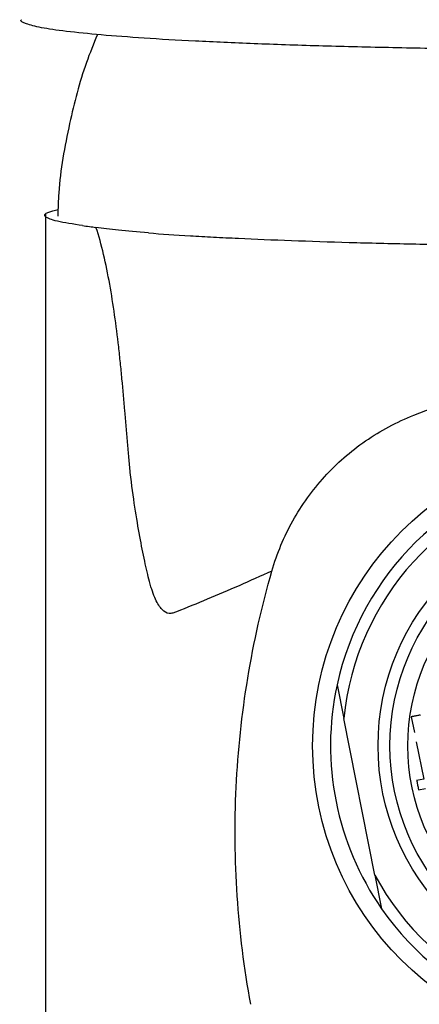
# Model space of a CAD drawing. Header units: millimetres. Extents: x 4143.589 to 4143.639, y 1696.401 to 1696.519.
# Tile 2 of 9: x 4143.589 to 4143.606, y 1696.428 to 1696.47. Entities that reach past the tile are written whole.
import ezdxf

# ---------------------------------------------------------------- set-up
doc = ezdxf.new("R2010")
doc.units = ezdxf.units.MM
doc.layers.add('SANINDUSA', color=3, linetype='Continuous')

msp = doc.modelspace()

# ---------------------------------------------------------------- linework, layer by layer
at = {"layer": 'SANINDUSA'}
for p, q in [((4143.589833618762, 1696.461569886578), (4143.589833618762, 1696.400729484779)), ((4143.60208839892, 1696.441783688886), (4143.602370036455, 1696.440369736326)), ((4143.603680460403, 1696.433790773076), (4143.602370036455, 1696.440369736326)), ((4143.605209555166, 1696.440447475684), (4143.605341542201, 1696.439784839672)), ((4143.605419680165, 1696.439392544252), (4143.605732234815, 1696.437823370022)), ((4143.605732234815, 1696.437823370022), (4143.605434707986, 1696.437764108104)), ((4143.605512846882, 1696.437371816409), (4143.60581037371, 1696.437431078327)), ((4143.603680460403, 1696.433790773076), (4143.603962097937, 1696.432376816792))]:
    msp.add_line(p, q, dxfattribs=at)
for radius in [0.01274999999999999, 0.00999999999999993, 0.009499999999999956, 0.008749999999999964]:
    msp.add_circle((4143.613813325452, 1696.439229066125), radius, dxfattribs=at)
for radius, start, end in [(0.01200000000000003, 34.82143357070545, 167.7085049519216), (0.01150000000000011, 28.22239555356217, 174.3075429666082), (0.01200000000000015, 167.7085049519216, 214.8214335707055), (0.01150000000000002, 208.2223955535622, 354.3075429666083), (0.01200000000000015, 214.8214335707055, 347.7085049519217)]:
    msp.add_arc((4143.613813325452, 1696.439229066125), radius, start, end, dxfattribs=at)
for points, knots in [([(4143.592166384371, 1696.469098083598), (4143.591656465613, 1696.469146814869), (4143.590636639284, 1696.469244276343), (4143.589594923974, 1696.469401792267), (4143.588986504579, 1696.469563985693), (4143.588742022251, 1696.469677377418), (4143.588819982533, 1696.469735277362), (4143.588823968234, 1696.469738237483)], [0, 0, 0, 0, 0.2466761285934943, 0.4933468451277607, 0.7400442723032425, 0.9867098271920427, 1, 1, 1, 1]), ([(4143.59201606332, 1696.469113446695), (4143.591855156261, 1696.46872199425), (4143.591357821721, 1696.467512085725), (4143.590800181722, 1696.465285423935), (4143.590394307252, 1696.463121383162), (4143.590359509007, 1696.46181272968), (4143.590350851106, 1696.461487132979)], [0, 0, 0, 0, 0.1616953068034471, 0.4997708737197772, 0.8755415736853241, 1, 1, 1, 1]), ([(4143.613813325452, 1696.468467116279), (4143.612722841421, 1696.4684692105), (4143.610541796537, 1696.46847339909), (4143.607326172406, 1696.46850689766), (4143.604220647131, 1696.468559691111), (4143.601281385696, 1696.468633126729), (4143.598553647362, 1696.468725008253), (4143.596092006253, 1696.468834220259), (4143.593910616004, 1696.468958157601), (4143.59274782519, 1696.46905143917), (4143.592166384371, 1696.469098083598)], [0, 0, 0, 0, 0.1249940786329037, 0.2499969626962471, 0.3749986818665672, 0.4999969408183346, 0.6250034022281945, 0.7499926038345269, 0.8749865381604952, 1, 1, 1, 1]), ([(4143.591387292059, 1696.461088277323), (4143.590998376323, 1696.461147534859), (4143.590220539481, 1696.46126605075), (4143.589763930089, 1696.461457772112), (4143.589772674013, 1696.461623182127), (4143.590215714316, 1696.461722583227), (4143.590363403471, 1696.461755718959)], [0, 0, 0, 0, 0.275196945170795, 0.5503976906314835, 0.8501233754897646, 1, 1, 1, 1]), ([(4143.594166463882, 1696.460776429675), (4143.593685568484, 1696.460812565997), (4143.593271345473, 1696.460850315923), (4143.592545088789, 1696.460928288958), (4143.592234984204, 1696.460968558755), (4143.591954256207, 1696.461009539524)], [0, 0, 0, 0, 0.5, 0.5, 1, 1, 1, 1]), ([(4143.593392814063, 1696.450710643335), (4143.59337464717, 1696.450914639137), (4143.59335618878, 1696.451121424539), (4143.593319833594, 1696.451543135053), (4143.593301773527, 1696.451757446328), (4143.593265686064, 1696.452191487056), (4143.593247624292, 1696.452411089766), (4143.593209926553, 1696.452850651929), (4143.593190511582, 1696.453071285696), (4143.593131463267, 1696.453737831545), (4143.593090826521, 1696.454187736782), (4143.593027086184, 1696.454867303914), (4143.593005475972, 1696.455094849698), (4143.592959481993, 1696.455547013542), (4143.592935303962, 1696.455772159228), (4143.592808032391, 1696.456892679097), (4143.592685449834, 1696.457771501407), (4143.592455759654, 1696.459046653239), (4143.592371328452, 1696.459465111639), (4143.592180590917, 1696.460273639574), (4143.592075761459, 1696.460660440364), (4143.591954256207, 1696.461009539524)], [0, 0, 0, 0, 0.06249999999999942, 0.06249999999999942, 0.1249999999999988, 0.1249999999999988, 0.1874999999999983, 0.1874999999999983, 0.2499999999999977, 0.2499999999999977, 0.3749999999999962, 0.3749999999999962, 0.4374999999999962, 0.4374999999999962, 0.4999999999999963, 0.4999999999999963, 0.749999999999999, 0.749999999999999, 0.8749999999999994, 0.8749999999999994, 1, 1, 1, 1]), ([(4143.594166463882, 1696.460776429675), (4143.594707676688, 1696.460735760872), (4143.595292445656, 1696.460696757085), (4143.596235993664, 1696.460640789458), (4143.596561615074, 1696.460622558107), (4143.59723575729, 1696.460586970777), (4143.597583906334, 1696.460569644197), (4143.599361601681, 1696.460486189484), (4143.600914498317, 1696.460428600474), (4143.603446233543, 1696.460356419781), (4143.604329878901, 1696.460334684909), (4143.606121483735, 1696.460297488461), (4143.607033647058, 1696.460281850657), (4143.60889039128, 1696.46025644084), (4143.609834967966, 1696.460246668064), (4143.611277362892, 1696.460236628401), (4143.61176361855, 1696.460234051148), (4143.612738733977, 1696.460230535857), (4143.613227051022, 1696.460229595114), (4143.613716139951, 1696.460229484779)], [0, 0, 0, 0, 0.1249999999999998, 0.1249999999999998, 0.1874999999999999, 0.1874999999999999, 0.2499999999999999, 0.2499999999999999, 0.4999999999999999, 0.4999999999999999, 0.6249999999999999, 0.6249999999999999, 0.7499999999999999, 0.7499999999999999, 0.875, 0.875, 0.9375, 0.9375, 1, 1, 1, 1]), ([(4143.605316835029, 1696.45311784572), (4143.606667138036, 1696.453649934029), (4143.608066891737, 1696.454053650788), (4143.610202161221, 1696.454457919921), (4143.610921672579, 1696.45455947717), (4143.61236419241, 1696.454694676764), (4143.61308765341, 1696.45472855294), (4143.613813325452, 1696.454728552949)], [0, 0, 0, 0, 0.4999999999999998, 0.4999999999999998, 0.7499999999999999, 0.7499999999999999, 1, 1, 1, 1]), ([(4143.599351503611, 1696.446569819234), (4143.599564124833, 1696.447310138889), (4143.599857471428, 1696.448011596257), (4143.600413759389, 1696.449007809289), (4143.600619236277, 1696.449331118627), (4143.601068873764, 1696.449955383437), (4143.60130954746, 1696.450251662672), (4143.602077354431, 1696.451094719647), (4143.602651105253, 1696.451597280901), (4143.603918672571, 1696.452472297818), (4143.604600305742, 1696.452835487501), (4143.605316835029, 1696.45311784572)], [0, 0, 0, 0, 0.2499999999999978, 0.2499999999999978, 0.3749999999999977, 0.3749999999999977, 0.4999999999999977, 0.4999999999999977, 0.7499999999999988, 0.7499999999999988, 1, 1, 1, 1]), ([(4143.594204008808, 1696.446124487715), (4143.594138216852, 1696.446385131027), (4143.594070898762, 1696.446672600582), (4143.593934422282, 1696.447305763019), (4143.59386535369, 1696.447650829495), (4143.593659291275, 1696.448776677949), (4143.593522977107, 1696.449651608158), (4143.593392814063, 1696.450710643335)], [0, 0, 0, 0, 0.2499999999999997, 0.2499999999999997, 0.4999999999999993, 0.4999999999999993, 1, 1, 1, 1]), ([(4143.599351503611, 1696.446569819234), (4143.598409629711, 1696.446145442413), (4143.59750963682, 1696.445748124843), (4143.596197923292, 1696.445202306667), (4143.595766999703, 1696.445027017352), (4143.59528806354, 1696.444840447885), (4143.595234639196, 1696.444816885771), (4143.595129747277, 1696.444788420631), (4143.595078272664, 1696.444783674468), (4143.594926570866, 1696.444800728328), (4143.594828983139, 1696.444853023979), (4143.594686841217, 1696.444999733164), (4143.594640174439, 1696.445060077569), (4143.594548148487, 1696.445205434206), (4143.594502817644, 1696.445290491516), (4143.594414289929, 1696.445485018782), (4143.594370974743, 1696.445594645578), (4143.594307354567, 1696.445778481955), (4143.594286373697, 1696.445842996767), (4143.594255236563, 1696.445944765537), (4143.594244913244, 1696.445979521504), (4143.594224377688, 1696.446050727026), (4143.594213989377, 1696.446087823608), (4143.594204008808, 1696.446124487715)], [0, 0, 0, 0, 0.4999999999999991, 0.4999999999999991, 0.7499999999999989, 0.7499999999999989, 0.7812499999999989, 0.7812499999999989, 0.812499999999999, 0.812499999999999, 0.8749999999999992, 0.8749999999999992, 0.9062499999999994, 0.9062499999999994, 0.9374999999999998, 0.9374999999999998, 0.96875, 0.96875, 0.9843750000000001, 0.9843750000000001, 0.9921875, 0.9921875, 1, 1, 1, 1]), ([(4143.598464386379, 1696.428362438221), (4143.597905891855, 1696.431390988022), (4143.597703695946, 1696.434432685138), (4143.597923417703, 1696.439014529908), (4143.598086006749, 1696.440550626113), (4143.598587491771, 1696.443586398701), (4143.598926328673, 1696.445089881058), (4143.599351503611, 1696.446569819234)], [0, 0, 0, 0, 0.4999999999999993, 0.4999999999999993, 0.7499999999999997, 0.7499999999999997, 1, 1, 1, 1]), ([(4143.6056025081, 1696.440522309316), (4143.605599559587, 1696.440521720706), (4143.605593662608, 1696.440520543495), (4143.605548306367, 1696.440511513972), (4143.605483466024, 1696.440498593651), (4143.605406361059, 1696.44048323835), (4143.605329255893, 1696.440467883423), (4143.605264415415, 1696.440454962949), (4143.605219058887, 1696.44044593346), (4143.60521316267, 1696.44044475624), (4143.605210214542, 1696.440444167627)], [0, 0, 0, 0, 0.125004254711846, 0.2500065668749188, 0.3749997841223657, 0.4999994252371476, 0.6250005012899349, 0.7499937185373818, 0.8749960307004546, 1, 1, 1, 1]), ([(4143.605438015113, 1696.437764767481), (4143.605438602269, 1696.437761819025), (4143.605439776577, 1696.43775592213), (4143.605448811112, 1696.437710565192), (4143.605461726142, 1696.437645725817), (4143.605477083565, 1696.437568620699), (4143.605492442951, 1696.437491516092), (4143.605505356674, 1696.437426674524), (4143.605514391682, 1696.437381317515), (4143.605515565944, 1696.43737542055), (4143.605516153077, 1696.43737247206)], [0, 0, 0, 0, 0.1250039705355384, 0.2500073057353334, 0.3749960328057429, 0.5000004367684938, 0.6249991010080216, 0.7499926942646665, 0.8749960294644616, 1, 1, 1, 1])]:
    msp.add_open_spline(points, degree=3, knots=knots, dxfattribs=at)
msp.add_open_spline([(4143.591387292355, 1696.461088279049), (4143.591584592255, 1696.461062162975), (4143.591773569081, 1696.461035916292), (4143.591954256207, 1696.461009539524)], degree=3, dxfattribs=at)

doc.saveas('drawing.dxf')
